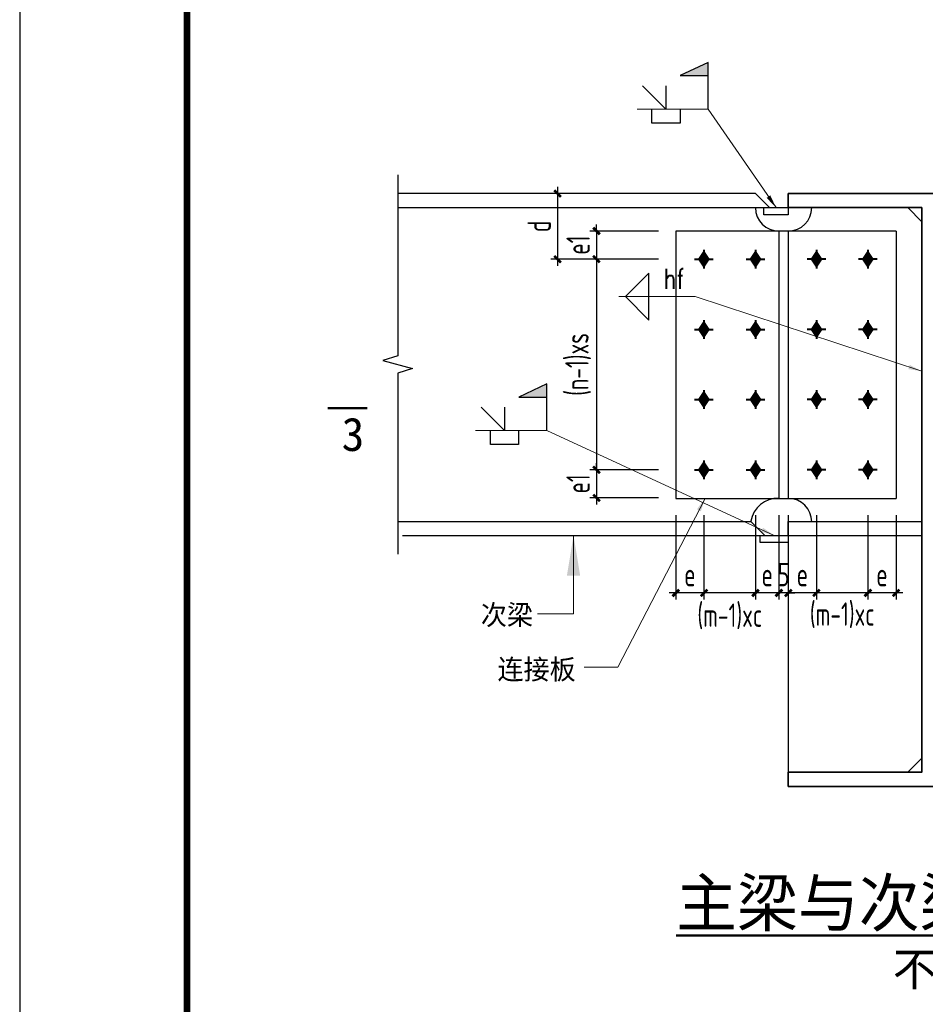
# Model space of a CAD drawing. Header units: millimetres. Extents: x 366382 to 550486, y 860348 to 940831.
# Tile 2 of 22: x 366382 to 379914, y 881032 to 895754. Entities that reach past the tile are written whole.
import ezdxf
from ezdxf.enums import TextEntityAlignment as Align

# ---------------------------------------------------------------- set-up
doc = ezdxf.new("R2010")
doc.units = ezdxf.units.MM
doc.header["$LTSCALE"] = 1000
for name, color, linetype, lineweight in [('A-ANNO-TTLB', 7, 'Continuous', 25), ('HZ', 7, 'Continuous', 15), ('OAP0402T', 41, 'Continuous', 25), ('OAP0405T', 61, 'Continuous', 50), ('OAP2942_', 163, 'Continuous', 25), ('OAP294_E', 13, 'Continuous', 25), ('OAP294_S', 160, 'Continuous', 35), ('OAP294_T', 41, 'Continuous', 25), ('S-ANNO-DIM', 3, 'Continuous', 25), ('S-ANNO-THIN', 4, 'Continuous', 25), ('S-DETL-BOLT', 252, 'Continuous', 18)]:
    doc.layers.add(name, color=color, linetype=linetype, lineweight=lineweight)
doc.styles.add('OAP_mm_T2.5(50)', font='romans.shx', dxfattribs={"width": 0.8, "height": 125})
doc.styles.add('OAP_ROMANS', font='romans.shx', dxfattribs={"width": 0.8, "bigfont": 'hztxt.shx'})
doc.styles.add('OAP_SIMSUN', font='txt')
doc.styles.add('TSSD_Dimension', font='Tssdeng.shx', dxfattribs={"width": 0.7, "bigfont": 'hztxt.shx'})
doc.styles.add('WMF-宋体0', font='txt')
doc.dimstyles.new('OAP_mm_D2.5 Arrow', dxfattribs={"dimscale": 200, "dimtxt": 2.5, "dimasz": 3, "dimexe": 2, "dimexo": 0, "dimgap": 1.25, "dimtad": 1, "dimdec": 0, "dimzin": 12, "dimdsep": 46, "dimtxsty": 'OAP_ROMANS', "dimcen": 2, "dimclrd": 83, "dimclre": 83, "dimclrt": 256, "dimadec": 0, "dimazin": 3, "dimtfac": 1, "dimtdec": 0, "dimtix": 1, "dimtmove": 2, "dimatfit": 0, "dimfxl": 1, "dimtolj": 1, "dimtzin": 0, "dimlwd": 13, "dimlwe": 13, "dimarcsym": 0})
doc.dimstyles.new('TSSD_100_100', dxfattribs={"dimtxt": 350, "dimasz": 100, "dimexe": 100, "dimexo": 250, "dimgap": 100, "dimtad": 1, "dimdec": 0, "dimzin": 0, "dimdsep": 46, "dimtxsty": 'TSSD_Dimension', "dimblk": 'ARCHTICK', "dimblk1": 'ARCHTICK', "dimblk2": 'ARCHTICK', "dimcen": 0, "dimdle": 100, "dimclrt": 7, "dimadec": 0, "dimazin": 0, "dimtfac": 1, "dimtdec": 0, "dimtix": 1, "dimtmove": 2, "dimatfit": 3, "dimfxl": 1, "dimtolj": 1, "dimtzin": 0, "dimarcsym": 0})

# ---------------------------------------------------------------- blocks, each defined once
blk = doc.blocks.new('_ArchTick')
at = {"color": 0, "linetype": 'ByBlock', "const_width": 0.4}
blk.add_lwpolyline([(-0.5, -0.5), (0.5, 0.5)], dxfattribs=at)
blk = doc.blocks.new('*D356')
at = {"layer": 'Defpoints', "color": 0, "transparency": 16777216}
for p in [(375484, 893154), (374419, 892174), (375484, 892174)]:
    blk.add_point(p, dxfattribs=at)
at = {"layer": 'S-ANNO-DIM', "color": 0, "lineweight": -2, "transparency": 16777216}
for p, q in [((374419, 893254), (374419, 892074)), ((375234, 893154), (374319, 893154)), ((375234, 892174), (374319, 892174))]:
    blk.add_line(p, q, dxfattribs=at)
at = {"layer": 'S-ANNO-DIM', "color": 0, "lineweight": -2, "transparency": 16777216, "xscale": 100, "yscale": 100, "zscale": 100}
for p, rotation in [((374419, 893154), 90), ((374419, 892174), 270)]:
    blk.add_blockref('_ArchTick', p, dxfattribs=dict(at, rotation=rotation))
at = {"layer": 'S-ANNO-DIM', "color": 7, "lineweight": -3, "transparency": 16777216, "insert": (374144, 892664), "char_height": 350, "attachment_point": 5, "rotation": 90, "style": 'TSSD_Dimension'}
blk.add_mtext('\\A1;d', dxfattribs=at)
blk = doc.blocks.new('*D355')
at = {"layer": 'Defpoints', "color": 0, "transparency": 16777216}
for p in [(376179, 892594), (375001, 892174), (376179, 892174)]:
    blk.add_point(p, dxfattribs=at)
at = {"layer": 'S-ANNO-DIM', "color": 0, "lineweight": -2, "transparency": 16777216}
for p, q in [((375929, 892594), (374901, 892594)), ((375001, 892594), (375001, 892694)), ((375001, 892594), (375001, 892174)), ((375929, 892174), (374901, 892174)), ((375001, 892174), (375001, 892074))]:
    blk.add_line(p, q, dxfattribs=at)
at = {"layer": 'S-ANNO-DIM', "color": 0, "lineweight": -2, "transparency": 16777216, "xscale": 100, "yscale": 100, "zscale": 100}
for p, rotation in [((375001, 892594), 270), ((375001, 892174), 90)]:
    blk.add_blockref('_ArchTick', p, dxfattribs=dict(at, rotation=rotation))
at = {"layer": 'S-ANNO-DIM', "color": 7, "lineweight": -3, "transparency": 16777216, "insert": (374726, 892384), "char_height": 350, "attachment_point": 5, "rotation": 90, "style": 'TSSD_Dimension'}
blk.add_mtext('\\A1;e1', dxfattribs=at)
blk = doc.blocks.new('*D354')
at = {"layer": 'Defpoints', "color": 0, "transparency": 16777216}
for p in [(376179, 892174), (375001, 889024), (376179, 889024)]:
    blk.add_point(p, dxfattribs=at)
at = {"layer": 'S-ANNO-DIM', "color": 0, "lineweight": -2, "transparency": 16777216}
for p, q in [((375929, 892174), (374901, 892174)), ((375001, 892274), (375001, 888924)), ((375929, 889024), (374901, 889024))]:
    blk.add_line(p, q, dxfattribs=at)
at = {"layer": 'S-ANNO-DIM', "color": 0, "lineweight": -2, "transparency": 16777216, "xscale": 100, "yscale": 100, "zscale": 100}
for p, rotation in [((375001, 892174), 90), ((375001, 889024), 270)]:
    blk.add_blockref('_ArchTick', p, dxfattribs=dict(at, rotation=rotation))
at = {"layer": 'S-ANNO-DIM', "color": 7, "lineweight": -3, "transparency": 16777216, "insert": (374726, 890599), "char_height": 350, "attachment_point": 5, "rotation": 90, "style": 'TSSD_Dimension'}
blk.add_mtext('\\A1;(n-1)xs', dxfattribs=at)
blk = doc.blocks.new('*D353')
at = {"layer": 'Defpoints', "color": 0, "transparency": 16777216}
for p in [(376179, 889024), (375001, 888604), (376179, 888604)]:
    blk.add_point(p, dxfattribs=at)
at = {"layer": 'S-ANNO-DIM', "color": 0, "lineweight": -2, "transparency": 16777216}
for p, q in [((375001, 889024), (375001, 889124)), ((375929, 889024), (374901, 889024)), ((375001, 889024), (375001, 888604)), ((375929, 888604), (374901, 888604)), ((375001, 888604), (375001, 888504))]:
    blk.add_line(p, q, dxfattribs=at)
at = {"layer": 'S-ANNO-DIM', "color": 0, "lineweight": -2, "transparency": 16777216, "xscale": 100, "yscale": 100, "zscale": 100}
for p, rotation in [((375001, 889024), 270), ((375001, 888604), 90)]:
    blk.add_blockref('_ArchTick', p, dxfattribs=dict(at, rotation=rotation))
at = {"layer": 'S-ANNO-DIM', "color": 7, "lineweight": -3, "transparency": 16777216, "insert": (374726, 888814), "char_height": 350, "attachment_point": 5, "rotation": 90, "style": 'TSSD_Dimension'}
blk.add_mtext('\\A1;e1', dxfattribs=at)
blk = doc.blocks.new('OAP-高强螺栓-01')
at = {"lineweight": 40}
for p, q in [((-20, 0), (20, 0)), ((0, 20), (0, -20))]:
    blk.add_line(p, q, dxfattribs=at)
blk = doc.blocks.new('*D352')
at = {"layer": 'Defpoints', "color": 0, "transparency": 16777216}
for p in [(376187, 888597), (376607, 888597), (376187, 887183)]:
    blk.add_point(p, dxfattribs=at)
at = {"layer": 'S-ANNO-DIM', "color": 0, "lineweight": -2, "transparency": 16777216}
for p, q in [((376187, 888347), (376187, 887083)), ((376607, 888347), (376607, 887083)), ((376707, 887183), (376087, 887183))]:
    blk.add_line(p, q, dxfattribs=at)
at = {"layer": 'S-ANNO-DIM', "color": 0, "lineweight": -2, "transparency": 16777216, "xscale": 100, "yscale": 100, "zscale": 100, "rotation": 180}
blk.add_blockref('_ArchTick', (376187, 887183), dxfattribs=at)
at = {"layer": 'S-ANNO-DIM', "color": 0, "lineweight": -2, "transparency": 16777216, "xscale": 100, "yscale": 100, "zscale": 100}
blk.add_blockref('_ArchTick', (376607, 887183), dxfattribs=at)
at = {"layer": 'S-ANNO-DIM', "color": 7, "lineweight": -3, "transparency": 16777216, "insert": (376397, 887458), "char_height": 350, "attachment_point": 5, "style": 'TSSD_Dimension'}
blk.add_mtext('\\A1;e', dxfattribs=at)
blk = doc.blocks.new('*D351')
at = {"layer": 'Defpoints', "color": 0, "transparency": 16777216}
for p in [(376607, 888597), (377377, 888597), (376607, 887183)]:
    blk.add_point(p, dxfattribs=at)
at = {"layer": 'S-ANNO-DIM', "color": 0, "lineweight": -2, "transparency": 16777216}
for p, q in [((376607, 888347), (376607, 887083)), ((377377, 888347), (377377, 887083)), ((377477, 887183), (376507, 887183))]:
    blk.add_line(p, q, dxfattribs=at)
at = {"layer": 'S-ANNO-DIM', "color": 0, "lineweight": -2, "transparency": 16777216, "xscale": 100, "yscale": 100, "zscale": 100, "rotation": 180}
blk.add_blockref('_ArchTick', (376607, 887183), dxfattribs=at)
at = {"layer": 'S-ANNO-DIM', "color": 0, "lineweight": -2, "transparency": 16777216, "xscale": 100, "yscale": 100, "zscale": 100}
blk.add_blockref('_ArchTick', (377377, 887183), dxfattribs=at)
at = {"layer": 'S-ANNO-DIM', "color": 7, "lineweight": -3, "transparency": 16777216, "insert": (376992, 886833), "char_height": 350, "attachment_point": 5, "style": 'TSSD_Dimension'}
blk.add_mtext('\\A1;(m-1)xc', dxfattribs=at)
blk = doc.blocks.new('*D350')
at = {"layer": 'Defpoints', "color": 0, "transparency": 16777216}
for p in [(377377, 888597), (377727, 888597), (377377, 887183)]:
    blk.add_point(p, dxfattribs=at)
at = {"layer": 'S-ANNO-DIM', "color": 0, "lineweight": -2, "transparency": 16777216}
for p, q in [((377377, 888347), (377377, 887083)), ((377727, 888347), (377727, 887083)), ((377827, 887183), (377277, 887183))]:
    blk.add_line(p, q, dxfattribs=at)
at = {"layer": 'S-ANNO-DIM', "color": 0, "lineweight": -2, "transparency": 16777216, "xscale": 100, "yscale": 100, "zscale": 100, "rotation": 180}
blk.add_blockref('_ArchTick', (377377, 887183), dxfattribs=at)
at = {"layer": 'S-ANNO-DIM', "color": 0, "lineweight": -2, "transparency": 16777216, "xscale": 100, "yscale": 100, "zscale": 100}
blk.add_blockref('_ArchTick', (377727, 887183), dxfattribs=at)
at = {"layer": 'S-ANNO-DIM', "color": 7, "lineweight": -3, "transparency": 16777216, "insert": (377552, 887458), "char_height": 350, "attachment_point": 5, "style": 'TSSD_Dimension'}
blk.add_mtext('\\A1;e', dxfattribs=at)
blk = doc.blocks.new('*D349')
at = {"layer": 'Defpoints', "color": 0, "transparency": 16777216}
for p in [(377727, 888597), (377867, 888597), (377727, 887183)]:
    blk.add_point(p, dxfattribs=at)
at = {"layer": 'S-ANNO-DIM', "color": 0, "lineweight": -2, "transparency": 16777216}
for p, q in [((377727, 888347), (377727, 887083)), ((377867, 888347), (377867, 887083)), ((377727, 887183), (377627, 887183)), ((377867, 887183), (377727, 887183)), ((377867, 887183), (377967, 887183))]:
    blk.add_line(p, q, dxfattribs=at)
at = {"layer": 'S-ANNO-DIM', "color": 0, "lineweight": -2, "transparency": 16777216, "xscale": 100, "yscale": 100, "zscale": 100}
blk.add_blockref('_ArchTick', (377727, 887183), dxfattribs=at)
at = {"layer": 'S-ANNO-DIM', "color": 0, "lineweight": -2, "transparency": 16777216, "xscale": 100, "yscale": 100, "zscale": 100, "rotation": 180}
blk.add_blockref('_ArchTick', (377867, 887183), dxfattribs=at)
at = {"layer": 'S-ANNO-DIM', "color": 7, "lineweight": -3, "transparency": 16777216, "insert": (377797, 887458), "char_height": 350, "attachment_point": 5, "style": 'TSSD_Dimension'}
blk.add_mtext('\\A1;5', dxfattribs=at)
blk = doc.blocks.new('*D348')
at = {"layer": 'Defpoints', "color": 0, "transparency": 16777216}
for p in [(377867, 888597), (378287, 888597), (377867, 887183)]:
    blk.add_point(p, dxfattribs=at)
at = {"layer": 'S-ANNO-DIM', "color": 0, "lineweight": -2, "transparency": 16777216}
for p, q in [((377867, 888347), (377867, 887083)), ((378287, 888347), (378287, 887083)), ((378387, 887183), (377767, 887183))]:
    blk.add_line(p, q, dxfattribs=at)
at = {"layer": 'S-ANNO-DIM', "color": 0, "lineweight": -2, "transparency": 16777216, "xscale": 100, "yscale": 100, "zscale": 100, "rotation": 180}
blk.add_blockref('_ArchTick', (377867, 887183), dxfattribs=at)
at = {"layer": 'S-ANNO-DIM', "color": 0, "lineweight": -2, "transparency": 16777216, "xscale": 100, "yscale": 100, "zscale": 100}
blk.add_blockref('_ArchTick', (378287, 887183), dxfattribs=at)
at = {"layer": 'S-ANNO-DIM', "color": 7, "lineweight": -3, "transparency": 16777216, "insert": (378077, 887458), "char_height": 350, "attachment_point": 5, "style": 'TSSD_Dimension'}
blk.add_mtext('\\A1;e', dxfattribs=at)
blk = doc.blocks.new('*D347')
at = {"layer": 'Defpoints', "color": 0, "transparency": 16777216}
for p in [(378287, 888597), (379057, 888597), (378287, 887183)]:
    blk.add_point(p, dxfattribs=at)
at = {"layer": 'S-ANNO-DIM', "color": 0, "lineweight": -2, "transparency": 16777216}
for p, q in [((378287, 888347), (378287, 887083)), ((379057, 888347), (379057, 887083)), ((379157, 887183), (378187, 887183))]:
    blk.add_line(p, q, dxfattribs=at)
at = {"layer": 'S-ANNO-DIM', "color": 0, "lineweight": -2, "transparency": 16777216, "xscale": 100, "yscale": 100, "zscale": 100, "rotation": 180}
blk.add_blockref('_ArchTick', (378287, 887183), dxfattribs=at)
at = {"layer": 'S-ANNO-DIM', "color": 0, "lineweight": -2, "transparency": 16777216, "xscale": 100, "yscale": 100, "zscale": 100}
blk.add_blockref('_ArchTick', (379057, 887183), dxfattribs=at)
at = {"layer": 'S-ANNO-DIM', "color": 7, "lineweight": -3, "transparency": 16777216, "insert": (378672, 886850), "char_height": 350, "attachment_point": 5, "style": 'TSSD_Dimension'}
blk.add_mtext('\\A1;(m-1)xc', dxfattribs=at)
blk = doc.blocks.new('*D346')
at = {"layer": 'Defpoints', "color": 0, "transparency": 16777216}
for p in [(379057, 888597), (379477, 888597), (379057, 887183)]:
    blk.add_point(p, dxfattribs=at)
at = {"layer": 'S-ANNO-DIM', "color": 0, "lineweight": -2, "transparency": 16777216}
for p, q in [((379057, 888347), (379057, 887083)), ((379477, 888347), (379477, 887083)), ((379577, 887183), (378957, 887183))]:
    blk.add_line(p, q, dxfattribs=at)
at = {"layer": 'S-ANNO-DIM', "color": 0, "lineweight": -2, "transparency": 16777216, "xscale": 100, "yscale": 100, "zscale": 100, "rotation": 180}
blk.add_blockref('_ArchTick', (379057, 887183), dxfattribs=at)
at = {"layer": 'S-ANNO-DIM', "color": 0, "lineweight": -2, "transparency": 16777216, "xscale": 100, "yscale": 100, "zscale": 100}
blk.add_blockref('_ArchTick', (379477, 887183), dxfattribs=at)
at = {"layer": 'S-ANNO-DIM', "color": 7, "lineweight": -3, "transparency": 16777216, "insert": (379267, 887458), "char_height": 350, "attachment_point": 5, "style": 'TSSD_Dimension'}
blk.add_mtext('\\A1;e', dxfattribs=at)

msp = doc.modelspace()

# ---------------------------------------------------------------- hatches: boundary and pattern name
at = {"layer": 'OAP294_T'}
for points in [[(376671.6, 895116.5), (376671.6, 894918.3), (376251.6, 894918.3)], [(374258.1, 890310.7), (374258.1, 890112.5), (373838.1, 890112.5)]]:
    msp.add_hatch(color=83, dxfattribs=at).paths.add_polyline_path(points)
at = {"layer": 'S-DETL-BOLT'}
for points in [[(376606.7, 892293.3), (376606.7, 892173.7), (376526.6, 892173.7)], [(376606.7, 892293.3), (376686.8, 892173.7), (376606.7, 892173.7)], [(377376.7, 892293.3), (377376.7, 892173.7), (377296.6, 892173.7)], [(377376.7, 892293.3), (377456.8, 892173.7), (377376.7, 892173.7)], [(378286.7, 892293.3), (378206.6, 892173.7), (378286.7, 892173.7)], [(378286.7, 892293.3), (378286.7, 892173.7), (378366.8, 892173.7)], [(379056.7, 892293.3), (378976.6, 892173.7), (379056.7, 892173.7)], [(379056.7, 892293.3), (379056.7, 892173.7), (379136.8, 892173.7)], [(376526.6, 892173.7), (376606.7, 892173.7), (376606.7, 892054.2)], [(376606.7, 892173.7), (376686.8, 892173.7), (376606.7, 892054.2)], [(377296.6, 892173.7), (377376.7, 892173.7), (377376.7, 892054.2)], [(377376.7, 892173.7), (377456.8, 892173.7), (377376.7, 892054.2)], [(378286.7, 892173.7), (378206.6, 892173.7), (378286.7, 892054.2)], [(378366.8, 892173.7), (378286.7, 892173.7), (378286.7, 892054.2)], [(379056.7, 892173.7), (378976.6, 892173.7), (379056.7, 892054.2)], [(379136.8, 892173.7), (379056.7, 892173.7), (379056.7, 892054.2)], [(376606.7, 891243.3), (376606.7, 891123.7), (376526.6, 891123.7)], [(376606.7, 891243.3), (376606.7, 891123.7), (376526.6, 891123.7)], [(376526.6, 891123.7), (376606.7, 891123.7), (376606.7, 891004.2)], [(376526.6, 891123.7), (376606.7, 891123.7), (376606.7, 891004.2)], [(376606.7, 891243.3), (376686.8, 891123.7), (376606.7, 891123.7)], [(376606.7, 891243.3), (376686.8, 891123.7), (376606.7, 891123.7)], [(376606.7, 891123.7), (376686.8, 891123.7), (376606.7, 891004.2)], [(376606.7, 891123.7), (376686.8, 891123.7), (376606.7, 891004.2)], [(377376.7, 891243.3), (377376.7, 891123.7), (377296.6, 891123.7)], [(377296.6, 891123.7), (377376.7, 891123.7), (377376.7, 891004.2)], [(377376.7, 891243.3), (377456.8, 891123.7), (377376.7, 891123.7)], [(377376.7, 891123.7), (377456.8, 891123.7), (377376.7, 891004.2)], [(378286.7, 891243.3), (378206.6, 891123.7), (378286.7, 891123.7)], [(378286.7, 891123.7), (378206.6, 891123.7), (378286.7, 891004.2)], [(378286.7, 891243.3), (378286.7, 891123.7), (378366.8, 891123.7)], [(378366.8, 891123.7), (378286.7, 891123.7), (378286.7, 891004.2)], [(379056.7, 891243.3), (378976.6, 891123.7), (379056.7, 891123.7)], [(379056.7, 891243.3), (378976.6, 891123.7), (379056.7, 891123.7)], [(379056.7, 891123.7), (378976.6, 891123.7), (379056.7, 891004.2)], [(379056.7, 891123.7), (378976.6, 891123.7), (379056.7, 891004.2)], [(379056.7, 891243.3), (379056.7, 891123.7), (379136.8, 891123.7)], [(379056.7, 891243.3), (379056.7, 891123.7), (379136.8, 891123.7)], [(379136.8, 891123.7), (379056.7, 891123.7), (379056.7, 891004.2)], [(379136.8, 891123.7), (379056.7, 891123.7), (379056.7, 891004.2)], [(376606.7, 890193.3), (376606.7, 890073.7), (376526.6, 890073.7)], [(376526.6, 890073.7), (376606.7, 890073.7), (376606.7, 889954.2)], [(376606.7, 890193.3), (376686.8, 890073.7), (376606.7, 890073.7)], [(376606.7, 890073.7), (376686.8, 890073.7), (376606.7, 889954.2)], [(377376.7, 890193.3), (377376.7, 890073.7), (377296.6, 890073.7)], [(377296.6, 890073.7), (377376.7, 890073.7), (377376.7, 889954.2)], [(377376.7, 890193.3), (377456.8, 890073.7), (377376.7, 890073.7)], [(377376.7, 890073.7), (377456.8, 890073.7), (377376.7, 889954.2)], [(378286.7, 890193.3), (378206.6, 890073.7), (378286.7, 890073.7)], [(378286.7, 890073.7), (378206.6, 890073.7), (378286.7, 889954.2)], [(378286.7, 890193.3), (378286.7, 890073.7), (378366.8, 890073.7)], [(378366.8, 890073.7), (378286.7, 890073.7), (378286.7, 889954.2)], [(379056.7, 890193.3), (378976.6, 890073.7), (379056.7, 890073.7)], [(379056.7, 890073.7), (378976.6, 890073.7), (379056.7, 889954.2)], [(379056.7, 890193.3), (379056.7, 890073.7), (379136.8, 890073.7)], [(379136.8, 890073.7), (379056.7, 890073.7), (379056.7, 889954.2)], [(376606.7, 889143.3), (376606.7, 889023.7), (376526.6, 889023.7)], [(376606.7, 889143.3), (376686.8, 889023.7), (376606.7, 889023.7)], [(377376.7, 889143.3), (377376.7, 889023.7), (377296.6, 889023.7)], [(377376.7, 889143.3), (377456.8, 889023.7), (377376.7, 889023.7)], [(378286.7, 889143.3), (378206.6, 889023.7), (378286.7, 889023.7)], [(378286.7, 889143.3), (378286.7, 889023.7), (378366.8, 889023.7)], [(379056.7, 889143.3), (378976.6, 889023.7), (379056.7, 889023.7)], [(379056.7, 889143.3), (379056.7, 889023.7), (379136.8, 889023.7)], [(376526.6, 889023.7), (376606.7, 889023.7), (376606.7, 888904.2)], [(376606.7, 889023.7), (376686.8, 889023.7), (376606.7, 888904.2)], [(377296.6, 889023.7), (377376.7, 889023.7), (377376.7, 888904.2)], [(377376.7, 889023.7), (377456.8, 889023.7), (377376.7, 888904.2)], [(378286.7, 889023.7), (378206.6, 889023.7), (378286.7, 888904.2)], [(378366.8, 889023.7), (378286.7, 889023.7), (378286.7, 888904.2)], [(379056.7, 889023.7), (378976.6, 889023.7), (379056.7, 888904.2)], [(379136.8, 889023.7), (379056.7, 889023.7), (379056.7, 888904.2)]]:
    msp.add_hatch(color=256, dxfattribs=at).paths.add_polyline_path(points)

# ---------------------------------------------------------------- linework, layer by layer
msp.add_lwpolyline([(366381.8, 864712.9), (450531.8, 864712.9), (450531.8, 924112.9), (366381.8, 924112.9)], close=True)
at = {"layer": 'A-ANNO-TTLB', "const_width": 100}
msp.add_lwpolyline([(368881.8, 865712.9), (449531.8, 865712.9), (449531.8, 923112.9), (368881.8, 923112.9)], close=True, dxfattribs=at)
at = {"layer": 'HZ', "color": 6, "const_width": 34.6}
msp.add_lwpolyline([(370983.4, 889944.3), (371574.2, 889944.3)], dxfattribs=at)
at = {"layer": 'OAP294_E'}
for p, q in [((377376.7, 893153.7), (372029.8, 893153.7)), ((377586.7, 892943.7), (377376.7, 893153.7)), ((372029.8, 892943.7), (377586.7, 892943.7)), ((379861.7, 892733.7), (379651.7, 892943.7)), ((379476.7, 892593.7), (376186.7, 892593.7)), ((376186.7, 892593.7), (376186.7, 888596.7)), ((377726, 892593.7), (377726, 888596.7)), ((377866.7, 892593.7), (377866.7, 888596.7)), ((379476.7, 892593.7), (379476.7, 888596.7)), ((376186.7, 888596.7), (379476.7, 888596.7)), ((372029.8, 888253.7), (377306.7, 888253.7)), ((377516.7, 888043.7), (377306.7, 888253.7)), ((377866.7, 888043.7), (377866.7, 888253.7)), ((377866.7, 888253.7), (379861.7, 888253.7)), ((372099.8, 888043.7), (377866.7, 888043.7)), ((377866.7, 888043.7), (377866.7, 884501.5)), ((377866.7, 888043.7), (379861.7, 888043.7)), ((379861.7, 884711.5), (379651.7, 884501.5))]:
    msp.add_line(p, q, dxfattribs=at)
for points in [[(377866.7, 892943.7), (377866.7, 892838.7), (377501.7, 892838.7), (377501.7, 892943.7)], [(377866.7, 888043.7), (377866.7, 887938.7), (377446.7, 887938.7), (377446.7, 888043.7)]]:
    msp.add_lwpolyline(points, close=True, dxfattribs=at)
for centre, radius, start, end in [((377726, 892943.7), 350, 180, 270), ((377866.7, 892943.7), 350, 270, 0), ((377709.5, 888189.1), 407.9, 87.58133, 170.88171), ((377866.7, 888246.7), 350, 0, 90)]:
    msp.add_arc(centre, radius, start, end, dxfattribs=at)
at = {"layer": 'OAP294_S'}
msp.add_lwpolyline([(382066.7, 892943.7), (382066.7, 893153.7), (377866.7, 893153.7), (377866.7, 892943.7), (379861.7, 892943.7), (379861.7, 884501.5), (377866.7, 884501.5), (377866.7, 884291.5), (382066.7, 884291.5), (382066.7, 884501.5), (380071.7, 884501.5), (380071.7, 892943.7)], close=True, dxfattribs=at)
at = {"layer": 'OAP294_T', "color": 83}
for p, q in [((376038.8, 894416.5), (375688.8, 894766.5)), ((376038.8, 894766.5), (376038.8, 894416.5)), ((373625.3, 889610.7), (373275.3, 889960.7)), ((373625.3, 889960.7), (373625.3, 889610.7))]:
    msp.add_line(p, q, dxfattribs=at)
for points in [[(376671.6, 894416.5), (376671.6, 895116.5), (376251.6, 894918.3), (376671.6, 894918.3)], [(376248.8, 894416.5), (376248.8, 894206.5), (375828.8, 894206.5), (375828.8, 894416.5)], [(374258.1, 889610.7), (374258.1, 890310.7), (373838.1, 890112.5), (374258.1, 890112.5)], [(373835.3, 889610.7), (373835.3, 889400.7), (373415.3, 889400.7), (373415.3, 889610.7)]]:
    msp.add_lwpolyline(points, dxfattribs=at)
msp.add_lwpolyline([(375434, 891613.4), (375784, 891263.4), (375784, 891963.4)], close=True, dxfattribs=at)
at = {"layer": 'S-ANNO-THIN', "lineweight": -3}
msp.add_lwpolyline([(372029.8, 893433.7), (372029.8, 890728.7), (371809.8, 890658.7), (372249.8, 890538.7), (372029.8, 890468.7), (372029.8, 887763.7)], dxfattribs=at)
at = {"layer": 'S-DETL-BOLT'}
for p, q in [((376606.7, 892293.3), (376526.6, 892173.7)), ((376606.7, 892293.3), (376686.8, 892173.7)), ((377376.7, 892293.3), (377296.6, 892173.7)), ((377376.7, 892293.3), (377456.8, 892173.7)), ((378286.7, 892293.3), (378206.6, 892173.7)), ((378286.7, 892293.3), (378366.8, 892173.7)), ((379056.7, 892293.3), (378976.6, 892173.7)), ((379056.7, 892293.3), (379136.8, 892173.7)), ((376606.7, 892054.2), (376526.6, 892173.7)), ((376606.7, 892054.2), (376686.8, 892173.7)), ((377376.7, 892054.2), (377296.6, 892173.7)), ((377376.7, 892054.2), (377456.8, 892173.7)), ((378286.7, 892054.2), (378206.6, 892173.7)), ((378286.7, 892054.2), (378366.8, 892173.7)), ((379056.7, 892054.2), (378976.6, 892173.7)), ((379056.7, 892054.2), (379136.8, 892173.7)), ((376606.7, 891243.3), (376526.6, 891123.7)), ((376606.7, 891243.3), (376526.6, 891123.7)), ((376606.7, 891004.2), (376526.6, 891123.7)), ((376606.7, 891004.2), (376526.6, 891123.7)), ((376606.7, 891243.3), (376686.8, 891123.7)), ((376606.7, 891243.3), (376686.8, 891123.7)), ((376606.7, 891004.2), (376686.8, 891123.7)), ((376606.7, 891004.2), (376686.8, 891123.7)), ((377376.7, 891243.3), (377296.6, 891123.7)), ((377376.7, 891004.2), (377296.6, 891123.7)), ((377376.7, 891243.3), (377456.8, 891123.7)), ((377376.7, 891004.2), (377456.8, 891123.7)), ((378286.7, 891243.3), (378206.6, 891123.7)), ((378286.7, 891004.2), (378206.6, 891123.7)), ((378286.7, 891243.3), (378366.8, 891123.7)), ((378286.7, 891004.2), (378366.8, 891123.7)), ((379056.7, 891243.3), (378976.6, 891123.7)), ((379056.7, 891243.3), (378976.6, 891123.7)), ((379056.7, 891004.2), (378976.6, 891123.7)), ((379056.7, 891004.2), (378976.6, 891123.7)), ((379056.7, 891243.3), (379136.8, 891123.7)), ((379056.7, 891243.3), (379136.8, 891123.7)), ((379056.7, 891004.2), (379136.8, 891123.7)), ((379056.7, 891004.2), (379136.8, 891123.7)), ((376606.7, 890193.3), (376526.6, 890073.7)), ((376606.7, 889954.2), (376526.6, 890073.7)), ((376606.7, 890193.3), (376686.8, 890073.7)), ((376606.7, 889954.2), (376686.8, 890073.7)), ((377376.7, 890193.3), (377296.6, 890073.7)), ((377376.7, 889954.2), (377296.6, 890073.7)), ((377376.7, 890193.3), (377456.8, 890073.7)), ((377376.7, 889954.2), (377456.8, 890073.7)), ((378286.7, 890193.3), (378206.6, 890073.7)), ((378286.7, 889954.2), (378206.6, 890073.7)), ((378286.7, 890193.3), (378366.8, 890073.7)), ((378286.7, 889954.2), (378366.8, 890073.7)), ((379056.7, 890193.3), (378976.6, 890073.7)), ((379056.7, 889954.2), (378976.6, 890073.7)), ((379056.7, 890193.3), (379136.8, 890073.7)), ((379056.7, 889954.2), (379136.8, 890073.7)), ((376606.7, 889143.3), (376526.6, 889023.7)), ((376606.7, 889143.3), (376686.8, 889023.7)), ((377376.7, 889143.3), (377296.6, 889023.7)), ((377376.7, 889143.3), (377456.8, 889023.7)), ((378286.7, 889143.3), (378206.6, 889023.7)), ((378286.7, 889143.3), (378366.8, 889023.7)), ((379056.7, 889143.3), (378976.6, 889023.7)), ((379056.7, 889143.3), (379136.8, 889023.7)), ((376606.7, 888904.2), (376526.6, 889023.7)), ((376606.7, 888904.2), (376686.8, 889023.7)), ((377376.7, 888904.2), (377296.6, 889023.7)), ((377376.7, 888904.2), (377456.8, 889023.7)), ((378286.7, 888904.2), (378206.6, 889023.7)), ((378286.7, 888904.2), (378366.8, 889023.7)), ((379056.7, 888904.2), (378976.6, 889023.7)), ((379056.7, 888904.2), (379136.8, 889023.7))]:
    msp.add_line(p, q, dxfattribs=at)

# ---------------------------------------------------------------- block references
at = {"layer": 'OAP2942_', "lineweight": 40, "yscale": 7, "zscale": 7}
for p, xscale in [((376606.7, 892173.7), 7), ((377376.7, 892173.7), 7), ((378286.7, 892173.7), -7), ((379056.7, 892173.7), -7), ((376606.7, 891123.7), 7), ((377376.7, 891123.7), 7), ((378286.7, 891123.7), -7), ((379056.7, 891123.7), -7), ((376606.7, 890073.7), 7), ((377376.7, 890073.7), 7), ((378286.7, 890073.7), -7), ((379056.7, 890073.7), -7), ((376606.7, 889023.7), 7), ((377376.7, 889023.7), 7), ((378286.7, 889023.7), -7), ((379056.7, 889023.7), -7)]:
    msp.add_blockref('OAP-高强螺栓-01', p, dxfattribs=dict(at, xscale=xscale))

# ---------------------------------------------------------------- texts
at = {"layer": 'HZ', "color": 6, "style": 'WMF-宋体0'}
msp.add_text('3', height=500, dxfattribs=at).set_placement((371191.8, 889305.5))
at = {"layer": 'OAP0402T', "style": 'OAP_SIMSUN'}
msp.add_text('次梁', height=300, dxfattribs=at).set_placement((373272.1, 886705.2))
at = {"layer": 'OAP0405T', "style": 'OAP_SIMSUN'}
msp.add_text('%%U主梁与次梁刚接节点（一）', height=700, dxfattribs=at).set_placement((376190.3, 882198.8))
at = {"layer": 'OAP294_T', "lineweight": 25, "style": 'OAP_mm_T2.5(50)', "width": 0.8}
msp.add_text('hf', height=300, dxfattribs=at).set_placement((376158.6, 891730.4), align=Align.CENTER)
at = {"layer": 'OAP294_T', "style": 'OAP_SIMSUN'}
for s, height, p in [('连接板', 300, (373520.5, 885890.5)), ('不等高梁连接', 500, (379429.2, 881307.4))]:
    msp.add_text(s, height=height, dxfattribs=at).set_placement(p)

# ---------------------------------------------------------------- dimensions: what is measured, and where the dimension line sits
at = {"layer": 'S-ANNO-DIM', "lineweight": -3}
for base, p1, p2, angle, text, picture, middle in [((374418.6, 892173.7), (375483.8, 893153.7), (375483.8, 892173.7), 90, 'd', '*D356', (374143.6, 892663.7)), ((375001.1, 892173.7), (376178.7, 892593.7), (376178.7, 892173.7), 90, 'e1', '*D355', (374726.1, 892383.7)), ((375001.1, 889023.7), (376178.7, 892173.7), (376178.7, 889023.7), 90, '(n-1)xs', '*D354', (374726.1, 890598.7)), ((375001.1, 888603.7), (376178.7, 889023.7), (376178.7, 888603.7), 90, 'e1', '*D353', (374726.1, 888813.7)), ((376186.7, 887182.9), (376606.7, 888596.7), (376186.7, 888596.7), 180, 'e', '*D352', (376396.7, 887457.9)), ((377376.7, 887182.9), (377726.7, 888596.7), (377376.7, 888596.7), 180, 'e', '*D350', (377551.7, 887457.9)), ((377726.7, 887182.9), (377866.7, 888596.7), (377726.7, 888596.7), 180, '5', '*D349', (377796.7, 887457.9)), ((377866.7, 887182.9), (378286.7, 888596.7), (377866.7, 888596.7), 180, 'e', '*D348', (378076.7, 887457.9)), ((379056.7, 887182.9), (379476.7, 888596.7), (379056.7, 888596.7), 180, 'e', '*D346', (379266.7, 887457.9))]:
    dim = msp.add_linear_dim(base=base, p1=p1, p2=p2, angle=angle, text=text, dimstyle='TSSD_100_100', dxfattribs=at)
    dim.commit()
    dim.dimension.update_dxf_attribs({"geometry": picture, "text_midpoint": middle})
for base, p1, p2, picture, middle in [((376606.7, 887182.9), (377376.7, 888596.7), (376606.7, 888596.7), '*D351', (376991.7, 886833.4)), ((378286.7, 887182.9), (379056.7, 888596.7), (378286.7, 888596.7), '*D347', (378671.7, 886849.8))]:
    dim = msp.add_linear_dim(base=base, p1=p1, p2=p2, angle=180, text='(m-1)xc', dimstyle='TSSD_100_100', dxfattribs=at)
    dim.commit()
    dim.dimension.update_dxf_attribs({"geometry": picture, "text_midpoint": middle, "dimtype": 160})

# ---------------------------------------------------------------- leaders
at = {"layer": 'OAP0402T'}
msp.add_leader([(374657.9, 888043.7), (374657.9, 886868.5), (374117.1, 886868.5)], dimstyle='OAP_mm_D2.5 Arrow', override={"dimtad": 0}, dxfattribs=at)
at = {"layer": 'OAP294_T'}
for points in [[(377684.2, 892943.7), (376671.6, 894416.5), (375608.1, 894416.5)], [(379861.7, 890498.3), (376477.5, 891613.4), (375334.9, 891613.4)], [(377656.7, 888043.7), (374258.1, 889610.7), (373194.6, 889610.7)], [(376622.6, 888596.7), (375321.5, 886075.5), (374814.5, 886075.5)]]:
    msp.add_leader(points, dimstyle='OAP_mm_D2.5 Arrow', override={"dimasz": 1, "dimtad": 0}, dxfattribs=at)

doc.saveas('drawing.dxf')
